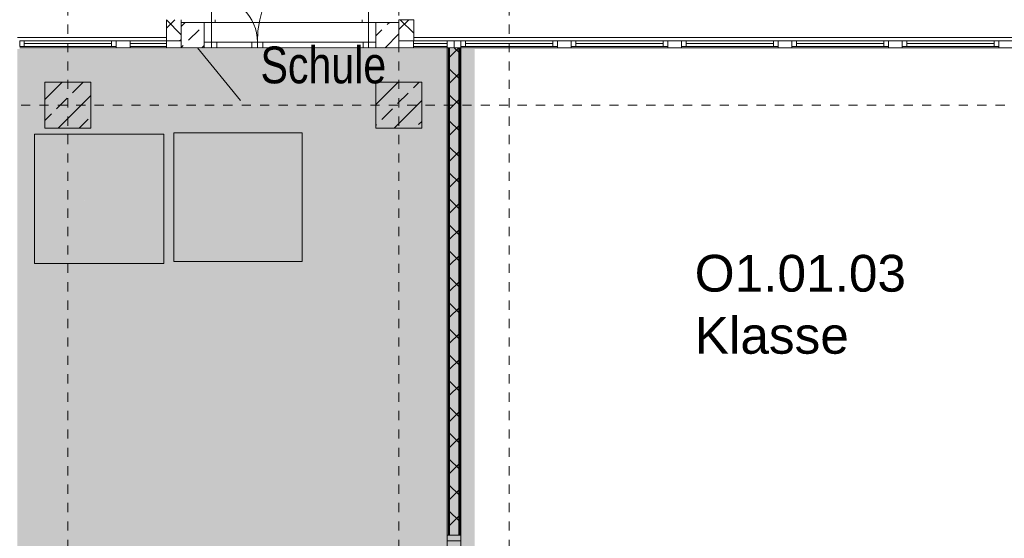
# Model space of a CAD drawing. Header units: metres. Extents: x -52 to 123, y -78 to 33.
# Tile 90 of 114: x 28.63 to 39.34, y 16.6 to 22.23. Entities that reach past the tile are written whole.
import ezdxf

# ---------------------------------------------------------------- set-up
doc = ezdxf.new("R2010")
doc.units = ezdxf.units.M
doc.linetypes.add('Rasterlinie', pattern=[0.019, 0.01, -0.003, 0.003, -0.003])
doc.linetypes.add('Über Schnittebene 1', pattern=[0.001, 0, -0.001])
for name, color, linetype, lineweight in [('A_Allgemeine Beschriftungen', 7, 'Continuous', 9), ('A_Detailelemente', 7, 'Continuous', 9), ('A_Fassadenelemente', 7, 'Continuous', 9), ('A_Fassadenpfosten', 7, 'Continuous', 9), ('A_Fenster', 7, 'Continuous', 9), ('A_Geschossdecken', 7, 'Continuous', 9), ('A_Importierte Elemente in Familien', 7, 'Continuous', 9), ('A_Notizen', 7, 'Continuous', 9), ('A_Raster', 7, 'Continuous', 9), ('A_Räume_Beschriftung', 7, 'Continuous', 9), ('A_Tragwerksstützen', 7, 'Continuous', 9), ('A_Tragwerksstützen_Stahlbeton', 7, 'Continuous', 9), ('A_Türen', 7, 'Continuous', 9), ('A_Türen_Rahmen', 7, 'Continuous', 9), ('A_Wände', 7, 'Continuous', 9), ('A_Wände_Schraffur', 7, 'Continuous', 18)]:
    doc.layers.add(name, color=color, linetype=linetype, lineweight=lineweight)
doc.layers.add('A_Linien', color=5, linetype='Continuous', lineweight=9, true_color=0x0000ff)
doc.styles.add('Arial_1', font='arial.ttf', dxfattribs={"width": 0.8, "height": 0.4})
doc.styles.add('Arial_B', font='txt', dxfattribs={"height": 0.3999999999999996})
pattern_1 = [(45, (1.421, 2.104), (-0.1414213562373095, 0.1414213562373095), []), (135, (1.421, 2.104), (-0.1414213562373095, -0.1414213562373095), [])]
pattern_2 = [(45, (1.421, 2.104), (-0.2283954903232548, 0.2283954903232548), []), (45, (1.649, 2.104), (-0.2283954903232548, 0.2283954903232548), [0.161, -0.081])]

# ---------------------------------------------------------------- blocks, each defined once
blk = doc.blocks.new('5430_02_GSH_-_ARC_Zentralmodell_rvt-1-BS_Übersicht_O1_BRANDSCHUTZ')
at = {"layer": 'A_Wände_Schraffur', "lineweight": 9}
h = blk.add_hatch(dxfattribs=at)
h.set_pattern_fill('FP_2', color=256, style=0, pattern_type=2)
h.set_pattern_definition(pattern_1)
h.paths.add_polyline_path([(30.22674578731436, 22.0030384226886), (30.38674578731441, 22.0030384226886), (30.38674578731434, 22.23303842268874), (30.22674578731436, 22.23303842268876), (30.22674578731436, 22.03794425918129)], flags=0)
h = blk.add_hatch(dxfattribs=at)
h.set_pattern_fill('FP_2', color=256, style=0, pattern_type=2)
h.set_pattern_definition(pattern_1)
h.paths.add_polyline_path([(32.91674578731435, 22.00303842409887), (32.91674578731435, 22.23303842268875), (32.75674578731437, 22.23303842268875), (32.75674578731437, 22.00303842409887)], flags=0)
at = {"layer": 'A_Wände', "lineweight": 13}
for p, q in [((30.22674578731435, 22.23303842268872), (30.22674578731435, 22.00303842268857)), ((30.38674578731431, 22.20303842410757), (30.38674578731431, 22.23303842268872)), ((32.75674578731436, 22.23303842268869), (32.75674578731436, 22.00303842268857)), ((32.91674578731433, 22.00303842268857), (32.91674578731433, 22.23303842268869)), ((30.22674578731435, 22.00303842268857), (30.38674578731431, 22.00303842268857)), ((32.75674578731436, 22.00303842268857), (32.91674578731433, 22.00303842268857))]:
    blk.add_line(p, q, dxfattribs=at)
at = {"layer": 'A_Wände'}
blk.add_line((32.91674578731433, 22.23303842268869), (32.75674578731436, 22.23303842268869), dxfattribs=at)
at = {"layer": 'A_Notizen', "lineweight": 5, "insert": (31.25044245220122, 21.94136492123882), "char_height": 0.4, "width": 1.705991, "attachment_point": 1, "style": 'Arial_1'}
blk.add_mtext('Schule', dxfattribs=at)
blk = doc.blocks.new('GSH_Fassade_Fenster_1flg - GSH_Fassade_Fenster_1flg-5999971-BS_Übersicht_O1_BRANDSCHUTZ')
at = {"layer": 'A_Fassadenelemente'}
for p, q in [((-0.4750000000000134, 0.0450000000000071), (-0.525000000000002, 0.0450000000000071)), ((-0.525000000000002, 0.0450000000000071), (-0.525000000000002, -0.0149999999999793)), ((-0.4750000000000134, -0.0149999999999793), (-0.4750000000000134, 0.0450000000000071)), ((-0.475000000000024, 0.0449999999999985), (0.4749999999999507, 0.0450000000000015)), ((0.4749999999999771, 0.0149999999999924), (-0.475000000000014, 0.0149999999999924)), ((0.525000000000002, 0.0450000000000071), (0.4749999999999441, 0.0450000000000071)), ((0.4749999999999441, 0.0450000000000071), (0.4749999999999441, -0.0149999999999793)), ((0.525000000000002, -0.0149999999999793), (0.525000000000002, 0.0450000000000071)), ((-0.525000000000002, -0.0149999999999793), (-0.4750000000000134, -0.0149999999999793)), ((0.4749999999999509, -0.0149999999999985), (-0.4750000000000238, -0.0150000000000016)), ((0.4749999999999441, -0.0149999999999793), (0.525000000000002, -0.0149999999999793))]:
    blk.add_line(p, q, dxfattribs=at)
blk = doc.blocks.new('Pfosten rechteckig - 90x75-1426669-BS_Übersicht_O1_BRANDSCHUTZ')
at = {"layer": 'A_Fassadenpfosten'}
blk.add_line((20.13100751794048, 18.37803842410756), (20.13100751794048, 19.42803842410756), dxfattribs=at)
blk = doc.blocks.new('Pfosten rechteckig - 150x75-1426670-BS_Übersicht_O1_BRANDSCHUTZ')
at = {"layer": 'A_Fassadenpfosten'}
for p, q in [((-0.0750000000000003, 0.0149999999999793), (0.0750000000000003, 0.0149999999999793)), ((-0.0750000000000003, -0.0599999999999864), (-0.0750000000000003, 0.0149999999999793)), ((0.0750000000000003, 0.0149999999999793), (0.0750000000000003, -0.0599999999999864)), ((0.0750000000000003, -0.0599999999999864), (-0.0750000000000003, -0.0599999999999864))]:
    blk.add_line(p, q, dxfattribs=at)
blk = doc.blocks.new('Pfosten rechteckig - 75x75_Links-5751351-BS_Übersicht_O1_BRANDSCHUTZ')
at = {"layer": 'A_Fassadenpfosten'}
for p, q in [((-0.0749999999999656, 0.0150000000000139), (0, 0.0150000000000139)), ((-0.0749999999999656, -0.0599999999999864), (-0.0749999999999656, 0.0150000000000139)), ((0, 0.0150000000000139), (0, -0.0599999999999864)), ((0, -0.0599999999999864), (-0.0749999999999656, -0.0599999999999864))]:
    blk.add_line(p, q, dxfattribs=at)
blk = doc.blocks.new('GSH_Tuer_I_1flg_SZ_OL_SL - 1800_1135x3200_2135_Voll-4240666-BS_Übersicht_O1_BRANDSCHUTZ')
at = {"layer": 'A_Türen'}
for p, q in [((0.8999999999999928, 1.224434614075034), (0.8999999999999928, 0.0894346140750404)), ((-0.2350000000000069, 0.0894346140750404), (-0.9000000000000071, 0.0894346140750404))]:
    blk.add_line(p, q, dxfattribs=at)
at = {"layer": 'A_Türen', "linetype": 'Über Schnittebene 1'}
for p, q in [((-0.9000000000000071, 0.0894346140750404), (0.8999999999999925, 0.0894346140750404)), ((0.8999999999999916, -0.0605653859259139), (-0.9000000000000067, -0.0605653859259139))]:
    blk.add_line(p, q, dxfattribs=at)
at = {"layer": 'A_Türen'}
blk.add_arc((0.8999999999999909, 0.0894346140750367), 1.134999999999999, 89.99999999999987, 179.9999999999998, dxfattribs=at)
at = {"layer": 'A_Türen_Rahmen'}
for p, q in [((-0.8400000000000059, 0.0894346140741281), (-0.9000000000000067, 0.0894346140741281)), ((-0.8400000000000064, -0.0605653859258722), (-0.8400000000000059, 0.0894346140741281)), ((-0.2350000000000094, 0.0894346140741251), (-0.8400000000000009, 0.0894346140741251)), ((-0.195000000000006, 0.089434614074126), (-0.235000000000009, 0.0894346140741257)), ((-0.235000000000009, 0.0894346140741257), (-0.2350000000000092, -0.0605653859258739)), ((-0.1950000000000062, 0.0494346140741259), (-0.195000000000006, 0.089434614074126)), ((-0.175000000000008, 0.049434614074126), (-0.1950000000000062, 0.0494346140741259)), ((-0.1750000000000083, -0.0605653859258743), (-0.175000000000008, 0.049434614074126)), ((0.8599999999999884, 0.0494346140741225), (0.8399999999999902, 0.0494346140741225)), ((0.8399999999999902, 0.0494346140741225), (0.8399999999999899, -0.0605653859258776)), ((0.8999999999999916, 0.0894346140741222), (0.8599999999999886, 0.0894346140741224)), ((0.8599999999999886, 0.0894346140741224), (0.8599999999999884, 0.0494346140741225)), ((-0.9000000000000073, -0.0605653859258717), (-0.8400000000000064, -0.0605653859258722)), ((-0.8400000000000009, -0.0605653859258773), (-0.2350000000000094, -0.0605653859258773)), ((-0.2350000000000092, -0.060565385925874), (-0.1750000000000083, -0.0605653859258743)), ((0.8399999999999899, -0.0605653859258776), (0.8999999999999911, -0.0605653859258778))]:
    blk.add_line(p, q, dxfattribs=at)
blk = doc.blocks.new('Pfosten rechteckig - 90x75-5935823-BS_Übersicht_O1_BRANDSCHUTZ')
at = {"layer": 'A_Fassadenpfosten'}
for p, q in [((29.8310075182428, 22.00303842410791), (30.22674578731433, 22.00303842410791)), ((29.8310075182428, 21.92803842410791), (30.22674578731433, 21.92803842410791))]:
    blk.add_line(p, q, dxfattribs=at)
blk = doc.blocks.new('Pfosten rechteckig - 160x75-5874292-BS_Übersicht_O1_BRANDSCHUTZ')
at = {"layer": 'A_Fassadenpfosten'}
for p, q in [((0, 0.0150000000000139), (-0.1600000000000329, 0.0150000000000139)), ((-0.1600000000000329, 0.0150000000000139), (-0.1600000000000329, -0.0599999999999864)), ((-0.1600000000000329, -0.0599999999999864), (0, -0.0599999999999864))]:
    blk.add_line(p, q, dxfattribs=at)
blk = doc.blocks.new('Pfosten rechteckig - 150x75-1430859-BS_Übersicht_O1_BRANDSCHUTZ')
at = {"layer": 'A_Fassadenpfosten'}
for p, q in [((-0.0750000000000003, 0.0149999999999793), (0.0750000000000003, 0.0149999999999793)), ((-0.0750000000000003, -0.0599999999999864), (-0.0750000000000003, 0.0149999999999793)), ((0.0750000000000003, 0.0149999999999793), (0.0750000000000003, -0.0599999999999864)), ((0.0750000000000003, -0.0599999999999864), (-0.0750000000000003, -0.0599999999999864))]:
    blk.add_line(p, q, dxfattribs=at)
blk = doc.blocks.new('Systemelement - Metallpaneel-6249304-BS_Übersicht_O1_BRANDSCHUTZ')
at = {"layer": 'A_Fassadenelemente'}
for p, q in [((0.182499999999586, 0.0450000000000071), (-0.182499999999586, 0.0450000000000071)), ((-0.182499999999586, 0.0450000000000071), (-0.182499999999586, 0.0149999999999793)), ((-0.182499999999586, 0.0149999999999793), (0.182499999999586, 0.0149999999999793)), ((0.182499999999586, 0.0149999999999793), (0.182499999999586, 0.0450000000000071))]:
    blk.add_line(p, q, dxfattribs=at)
blk = doc.blocks.new('Pfosten rechteckig - 90x75-5874436-BS_Übersicht_O1_BRANDSCHUTZ')
at = {"layer": 'A_Fassadenpfosten'}
for p, q in [((32.91674578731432, 22.00303842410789), (33.28100751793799, 22.00303842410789)), ((32.91600751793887, 21.92803842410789), (33.28100751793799, 21.9280384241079))]:
    blk.add_line(p, q, dxfattribs=at)
blk = doc.blocks.new('Pfosten rechteckig - 160x75-6249306-BS_Übersicht_O1_BRANDSCHUTZ')
at = {"layer": 'A_Fassadenpfosten'}
for p, q in [((-0.1600000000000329, 0.0150000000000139), (0, 0.0150000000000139)), ((-0.1600000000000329, -0.0599999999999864), (-0.1600000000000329, 0.0150000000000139)), ((0, -0.0599999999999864), (-0.1600000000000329, -0.0599999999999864))]:
    blk.add_line(p, q, dxfattribs=at)
blk = doc.blocks.new('Pfosten rechteckig - 75x75_Recht-6249307-BS_Übersicht_O1_BRANDSCHUTZ')
at = {"layer": 'A_Fassadenpfosten'}
for p, q in [((0, 0.0150000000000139), (-0.0749999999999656, 0.0150000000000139)), ((-0.0749999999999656, 0.0150000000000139), (-0.0749999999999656, -0.0599999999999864)), ((0, -0.0599999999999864), (0, 0.0150000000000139)), ((-0.0749999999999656, -0.0599999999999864), (0, -0.0599999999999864))]:
    blk.add_line(p, q, dxfattribs=at)
blk = doc.blocks.new('STB Stütze - rechteckig - STB_250x275-5874382-BS_Übersicht_O1_BRANDSCHUTZ')
at = {"layer": 'A_Tragwerksstützen'}
h = blk.add_hatch(dxfattribs=at)
h.set_pattern_fill('FP_86', color=256, style=0, pattern_type=2)
h.set_pattern_definition([(45, (-29.091, -19.962), (-0.2283954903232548, 0.2283954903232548), []), (45, (-28.863, -19.962), (-0.2283954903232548, 0.2283954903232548), [0.161, -0.081])])
h.paths.add_polyline_path([(0.1250000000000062, -0.1374999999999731), (0.1250000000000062, 0.137500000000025), (-0.1249999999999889, 0.137500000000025), (-0.1249999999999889, -0.1374999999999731)], flags=0)
at = {"layer": 'A_Tragwerksstützen_Stahlbeton', "lineweight": 18}
for p, q in [((0.1249999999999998, 0.1375), (-0.1250000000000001, 0.1375)), ((-0.1250000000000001, 0.1375), (-0.1250000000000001, -0.1374999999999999)), ((0.1249999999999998, -0.1374999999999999), (0.1249999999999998, 0.1375)), ((-0.1250000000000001, -0.1374999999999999), (0.1249999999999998, -0.1374999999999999))]:
    blk.add_line(p, q, dxfattribs=at)
blk = doc.blocks.new('STB Stütze - rechteckig - STB_250x275-V353-BS_Übersicht_O1_BRANDSCHUTZ')
at = {"layer": 'A_Tragwerksstützen'}
h = blk.add_hatch(dxfattribs=at)
h.set_pattern_fill('FP_87', color=256, style=0, pattern_type=2)
h.set_pattern_definition([(45, (-31.21, -19.962), (-0.2283954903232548, 0.2283954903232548), []), (45, (-30.982, -19.962), (-0.2283954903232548, 0.2283954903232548), [0.161, -0.081])])
h.paths.add_polyline_path([(0.1250000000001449, -0.1374999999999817), (0.1250000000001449, 0.1375000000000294), (-0.1249999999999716, 0.1375000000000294), (-0.1249999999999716, -0.1374999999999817), (0.0735817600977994, -0.1374999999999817)], flags=0)
at = {"layer": 'A_Tragwerksstützen_Stahlbeton', "lineweight": 18}
for p, q in [((0.1249999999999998, 0.1375), (-0.1250000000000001, 0.1375)), ((-0.1250000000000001, 0.1375), (-0.1250000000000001, -0.1374999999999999)), ((0.1249999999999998, -0.1374999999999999), (0.1249999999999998, 0.1375)), ((-0.1250000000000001, -0.1374999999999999), (0.1249999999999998, -0.1374999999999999))]:
    blk.add_line(p, q, dxfattribs=at)
blk = doc.blocks.new('Systemelement - Metallpaneel-6079371-BS_Übersicht_O1_BRANDSCHUTZ')
at = {"layer": 'A_Fassadenelemente'}
for p, q in [((0.1978691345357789, 0.0450000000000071), (-0.1978691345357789, 0.0450000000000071)), ((-0.1978691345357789, 0.0450000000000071), (-0.1978691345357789, 0.0150000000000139)), ((-0.1978691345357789, 0.0150000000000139), (0.1978691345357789, 0.0150000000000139)), ((0.1978691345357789, 0.0150000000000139), (0.1978691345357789, 0.0450000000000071))]:
    blk.add_line(p, q, dxfattribs=at)
blk = doc.blocks.new('Fensterbank1 - Fensterbank-6073046-BS_Übersicht_O1_BRANDSCHUTZ')
at = {"layer": 'A_Fenster'}
for p, q in [((30.75600751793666, 22.23303842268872), (30.75600751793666, 22.20303842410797)), ((32.35600751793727, 22.20303842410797), (32.35600751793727, 22.23303842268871)), ((32.7560075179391, 22.23303842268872), (32.75600751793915, 22.20303842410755)), ((28.60600751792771, 22.03794425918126), (30.22674578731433, 22.03794425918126)), ((32.91674578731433, 22.03794425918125), (48.84600751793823, 22.0379442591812))]:
    blk.add_line(p, q, dxfattribs=at)
blk = doc.blocks.new('GSH_Fassade_Tuer_2flg_Vaiabel - AT-7022985-BS_Übersicht_O1_BRANDSCHUTZ')
at = {"layer": 'A_Türen'}
for p, q in [((0.8546308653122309, 0.0300015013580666), (0.8546308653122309, 1.239263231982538)), ((-0.8546308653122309, 0.0300015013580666), (-0.8546308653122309, 0.5300015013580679))]:
    blk.add_line(p, q, dxfattribs=at)
for centre, radius, start, end in [((0.8546308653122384, 0.0300015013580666), 1.209261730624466, 90.00000000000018, 180.0000000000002), ((-0.8546308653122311, 0.0300015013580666), 0.500000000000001, 3.244e-13, 89.99999999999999)]:
    blk.add_arc(centre, radius, start, end, dxfattribs=at)
at = {"layer": 'A_Türen_Rahmen'}
for p, q in [((-0.8546308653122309, 0.0300015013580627), (-0.7946308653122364, 0.0300015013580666)), ((-0.8546308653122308, -0.0299984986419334), (-0.8546308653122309, 0.0300015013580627)), ((-0.7946308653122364, 0.0300015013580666), (-0.7946308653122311, -0.0299984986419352)), ((-0.7946308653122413, 0.0300015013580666), (-0.4146308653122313, 0.0300015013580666)), ((-0.414630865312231, 0.0300015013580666), (-0.354630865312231, 0.0300015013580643)), ((-0.414630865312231, -0.0299984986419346), (-0.414630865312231, 0.0300015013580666)), ((-0.354630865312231, 0.0300015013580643), (-0.3546308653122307, -0.0299984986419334)), ((-0.3546308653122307, 0.0300015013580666), (-0.294630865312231, 0.0300015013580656)), ((-0.3546308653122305, -0.0299984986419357), (-0.3546308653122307, 0.0300015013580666)), ((-0.294630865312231, 0.0300015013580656), (-0.2946308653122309, -0.0299984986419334)), ((-0.294630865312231, 0.0300015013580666), (0.7946308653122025, 0.0300015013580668)), ((0.794630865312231, 0.0300015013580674), (0.8546308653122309, 0.0300015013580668)), ((0.7946308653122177, -0.0299984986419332), (0.794630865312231, 0.0300015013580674)), ((0.8546308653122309, 0.0300015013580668), (0.8546308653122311, -0.0299984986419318)), ((-0.7946308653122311, -0.0299984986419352), (-0.8546308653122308, -0.0299984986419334)), ((-0.4146308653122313, -0.0299984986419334), (-0.7946308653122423, -0.0299984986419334)), ((-0.3546308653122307, -0.0299984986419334), (-0.414630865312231, -0.0299984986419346)), ((-0.2946308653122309, -0.0299984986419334), (-0.3546308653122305, -0.0299984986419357)), ((0.7946308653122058, -0.0299984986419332), (-0.294630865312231, -0.0299984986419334)), ((0.8546308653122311, -0.0299984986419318), (0.7946308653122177, -0.0299984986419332))]:
    blk.add_line(p, q, dxfattribs=at)
blk = doc.blocks.new('Pfosten rechteckig - 80x60-7022738-BS_Übersicht_O1_BRANDSCHUTZ')
at = {"layer": 'A_Fassadenpfosten'}
for p, q in [((-0.0799999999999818, 0.0299999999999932), (0, 0.0299999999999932)), ((0, -0.0299999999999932), (-0.0799999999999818, -0.0299999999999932))]:
    blk.add_line(p, q, dxfattribs=at)
blk = doc.blocks.new('Pfosten rechteckig - 80x60-7022739-BS_Übersicht_O1_BRANDSCHUTZ')
at = {"layer": 'A_Fassadenpfosten'}
for p, q in [((0, 0.0299999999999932), (-0.0799999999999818, 0.0299999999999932)), ((-0.0799999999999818, -0.0299999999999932), (0, -0.0299999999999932))]:
    blk.add_line(p, q, dxfattribs=at)
blk = doc.blocks.new('Sammelstelle_Symbol - Sammelstelle_Symbol-7037390-BS_Übersicht_O1_BRANDSCHUTZ')
at = {"layer": 'A_Importierte Elemente in Familien'}
h = blk.add_hatch(color=256, dxfattribs=at)
edge = h.paths.add_edge_path(flags=0)
edge.add_line((-0.002012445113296, 0.0029498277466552), (-0.002012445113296, -0.0012225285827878))
edge.add_arc((-0.0019675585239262, -0.002027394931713), 0.0008061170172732, 93.19202166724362, 177.1169329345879)
edge.add_line((-0.0027726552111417, -0.0019868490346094), (-0.0033780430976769, -0.0019868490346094))
edge.add_line((-0.0033780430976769, -0.0019868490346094), (-0.0033780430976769, 0.0033037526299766))
edge.add_line((-0.0033780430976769, 0.0033037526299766), (0.0033343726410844, 0.0033037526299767))
edge.add_line((0.0033343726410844, 0.0033037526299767), (0.0033343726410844, -0.0034086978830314))
edge.add_line((0.0033343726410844, -0.0034086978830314), (0.0016408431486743, -0.0034086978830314))
edge.add_line((0.0016408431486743, -0.0032646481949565), (0.0016408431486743, -0.0034086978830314))
edge.add_line((0.0016408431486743, -0.0032646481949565), (0.002035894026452, -0.0028697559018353))
edge.add_line((0.002035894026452, -0.0028697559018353), (0.002035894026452, 0.0029498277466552))
edge.add_line((0.002035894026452, 0.0029498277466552), (-0.002012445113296, 0.0029498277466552))
h = blk.add_hatch(color=256, dxfattribs=at)
edge = h.paths.add_edge_path(flags=0)
edge.add_arc((0.0005820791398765, 0.0018953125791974), 0.000473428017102, 8.524e-13, 180.0000000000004)
edge.add_line((0.0001086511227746, 0.0018953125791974), (0.0010555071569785, 0.0018953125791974))
h = blk.add_hatch(color=256, dxfattribs=at)
edge = h.paths.add_edge_path(flags=0)
edge.add_arc((0.0005820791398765, 0.0018953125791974), 0.000473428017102, 180.0000000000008, 360.0000000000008)
edge.add_line((0.0010555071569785, 0.0018953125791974), (0.0001086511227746, 0.0018953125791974))
h = blk.add_hatch(color=256, dxfattribs=at)
edge = h.paths.add_edge_path(flags=0)
edge.add_line((0.0008119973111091, 0.0011807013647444), (0.0013063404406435, 0.0005360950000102))
edge.add_arc((0.0015853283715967, 0.0007500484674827), 0.0003515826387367, 217.4842912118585, 270.0000000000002)
edge.add_line((0.0015853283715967, 0.000398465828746), (0.002035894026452, 0.000398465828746))
edge.add_line((0.002035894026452, 0.000398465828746), (0.002035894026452, -3.84700853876e-05))
edge.add_line((0.002035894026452, -3.84700853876e-05), (0.0013312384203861, -3.84700853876e-05))
edge.add_arc((0.0013312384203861, 0.0003131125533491), 0.0003515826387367, 217.4842912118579, 270.00000000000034, ccw=False)
edge.add_line((0.0010522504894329, 9.91590858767e-05), (0.0007647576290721, 0.0004740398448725))
edge.add_line((0.0006455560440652, 0.0004616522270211), (0.0006552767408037, 0.0004766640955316))
edge.add_line((0.0006552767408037, 0.0004766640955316), (0.0006684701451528, 0.0004887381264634))
edge.add_line((0.0006684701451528, 0.0004887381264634), (0.0006842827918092, 0.0004970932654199))
edge.add_line((0.0006842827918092, 0.0004970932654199), (0.0007016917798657, 0.0005011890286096))
edge.add_line((0.0007016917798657, 0.0005011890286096), (0.0007195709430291, 0.0005007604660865))
edge.add_line((0.0007195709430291, 0.0005007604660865), (0.0007367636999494, 0.0004958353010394))
edge.add_line((0.0007367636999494, 0.0004958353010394), (0.0007521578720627, 0.0004867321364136))
edge.add_line((0.0007521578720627, 0.0004867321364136), (0.0007647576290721, 0.0004740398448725))
edge.add_line((0.0006455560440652, 0.0004616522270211), (0.0002994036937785, -0.000260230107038))
edge.add_line((0.0002994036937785, -0.000260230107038), (0.0014893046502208, -0.0026343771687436))
edge.add_line((0.0014893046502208, -0.0026343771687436), (0.0010399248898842, -0.0026343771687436))
edge.add_arc((0.0010399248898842, -0.0022827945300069), 0.0003515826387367, 207.2950730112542, 270.0000000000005, ccw=False)
edge.add_line((0.0007274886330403, -0.0024440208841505), (-0.000254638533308, -0.0005407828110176))
edge.add_line((-0.0002811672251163, -0.0005462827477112), (-0.0002804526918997, -0.0005427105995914))
edge.add_line((-0.0002804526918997, -0.0005427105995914), (-0.0002788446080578, -0.0005394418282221))
edge.add_line((-0.0002788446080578, -0.0005394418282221), (-0.0002764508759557, -0.0005366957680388))
edge.add_line((-0.0002764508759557, -0.0005366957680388), (-0.0002734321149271, -0.0005346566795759))
edge.add_line((-0.0002734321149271, -0.0005346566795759), (-0.000269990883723, -0.0005334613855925))
edge.add_line((-0.000269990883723, -0.0005334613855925), (-0.0002663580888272, -0.0005331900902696))
edge.add_line((-0.0002663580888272, -0.0005331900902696), (-0.00026277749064, -0.0005338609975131))
edge.add_line((-0.00026277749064, -0.0005338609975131), (-0.0002594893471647, -0.0005354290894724))
edge.add_line((-0.0002594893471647, -0.0005354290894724), (-0.0002567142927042, -0.0005377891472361))
edge.add_line((-0.0002567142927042, -0.0005377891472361), (-0.000254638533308, -0.0005407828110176))
edge.add_line((-0.0002811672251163, -0.0005462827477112), (-0.0003468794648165, -0.001517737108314))
edge.add_arc((-0.0006976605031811, -0.0014940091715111), 0.0003515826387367, 270.00000000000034, 356.13022758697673, ccw=False)
edge.add_line((-0.0006976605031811, -0.0018455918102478), (-0.0025856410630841, -0.0018455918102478))
edge.add_arc((-0.0019391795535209, -0.0020035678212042), 0.0006654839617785, 93.0187191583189, 166.2677388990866, ccw=False)
edge.add_line((-0.0019742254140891, -0.0013390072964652), (-0.001013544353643, -0.0013390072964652))
edge.add_arc((-0.001013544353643, -0.0011983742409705), 0.0001406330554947, 269.9999999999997, 356.1302275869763)
edge.add_line((-0.0008732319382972, -0.0012078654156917), (-0.0008044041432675, -0.0001903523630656))
edge.add_line((-0.0007706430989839, -6.20649216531e-05), (-0.0007936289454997, -0.0001246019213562))
edge.add_line((-0.0007936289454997, -0.0001246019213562), (-0.0008044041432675, -0.0001903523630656))
edge.add_line((-0.0007706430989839, -6.20649216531e-05), (-0.0003720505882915, 0.0007691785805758))
edge.add_line((-0.0004354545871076, 0.0008698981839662), (-0.0004179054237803, 0.0008676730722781))
edge.add_line((-0.0004179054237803, 0.0008676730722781), (-0.0004014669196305, 0.0008611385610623))
edge.add_line((-0.0004014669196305, 0.0008611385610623), (-0.0003871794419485, 0.0008507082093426))
edge.add_line((-0.0003871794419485, 0.0008507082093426), (-0.0003759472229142, 0.000837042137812))
edge.add_line((-0.0003759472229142, 0.000837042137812), (-0.0003684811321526, 0.0008210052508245))
edge.add_line((-0.0003684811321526, 0.0008210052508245), (-0.0003652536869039, 0.0008036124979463))
edge.add_line((-0.0003652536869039, 0.0008036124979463), (-0.0003664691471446, 0.0007859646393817))
edge.add_line((-0.0003664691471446, 0.0007859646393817), (-0.0003720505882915, 0.0007691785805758))
edge.add_line((-0.0004354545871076, 0.0008698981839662), (-0.0007975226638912, 0.0008698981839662))
edge.add_line((-0.0009183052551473, 0.0008013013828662), (-0.0008959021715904, 0.0008297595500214))
edge.add_line((-0.0008959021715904, 0.0008297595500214), (-0.0008669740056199, 0.0008515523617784))
edge.add_line((-0.0008669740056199, 0.0008515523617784), (-0.0008334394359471, 0.0008652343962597))
edge.add_line((-0.0008334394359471, 0.0008652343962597), (-0.0007975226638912, 0.0008698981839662))
edge.add_line((-0.0009183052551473, 0.0008013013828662), (-0.0013066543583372, 0.0001501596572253))
edge.add_arc((-0.0014829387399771, 0.0002839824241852), 0.0002213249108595, 154.0744030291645, 322.79677530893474, ccw=False)
edge.add_line((-0.0016819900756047, 0.0003807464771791), (-0.0012250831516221, 0.0011468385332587))
edge.add_arc((-0.0009231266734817, 0.0009667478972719), 0.0003515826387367, 90.0000000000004, 149.187618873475, ccw=False)
edge.add_line((-0.0009231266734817, 0.0013183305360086), (0.0005330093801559, 0.0013183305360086))
edge.add_arc((0.0005330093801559, 0.0009667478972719), 0.0003515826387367, 37.48429121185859, 90.00000000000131, ccw=False)
h = blk.add_hatch(color=256, dxfattribs=at)
edge = h.paths.add_edge_path(flags=0)
edge.add_line((-0.002012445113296, -0.0019868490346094), (-0.002012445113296, -0.0028521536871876))
edge.add_line((-0.002012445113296, -0.0028521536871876), (-0.0024251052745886, -0.0032646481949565))
edge.add_line((-0.0024251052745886, -0.0032646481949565), (0.0002822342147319, -0.0032646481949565))
edge.add_line((0.0002822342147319, -0.0032646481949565), (0.0006558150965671, -0.002891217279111))
edge.add_arc((0.0009043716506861, -0.0031398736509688), 0.0003515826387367, 90.00000000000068, 134.9884976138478, ccw=False)
edge.add_line((0.0009043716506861, -0.0027882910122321), (0.0013883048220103, -0.0027882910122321))
edge.add_line((0.0013883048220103, -0.0027882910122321), (0.0009117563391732, -0.0032646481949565))
edge.add_line((0.0009117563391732, -0.0032646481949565), (0.0016408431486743, -0.0032646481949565))
edge.add_line((0.0016408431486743, -0.0034086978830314), (0.0016408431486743, -0.0032646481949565))
edge.add_line((0.0016408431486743, -0.0034086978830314), (-0.0033780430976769, -0.0034086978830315))
edge.add_line((-0.0033780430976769, -0.0034086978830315), (-0.0033780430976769, -0.0019868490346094))
edge.add_line((-0.0033780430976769, -0.0019868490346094), (-0.002012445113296, -0.0019868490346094))
at = {"layer": 'A_Importierte Elemente in Familien', "flags": 128}
for points in [[(0.0034939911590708, 0.0034633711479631), (0.0017360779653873, 0.0034633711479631), (-2.18352282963e-05, 0.0034633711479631), (-0.0017797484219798, 0.0034633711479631), (-0.0035376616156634, 0.0034633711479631)], [(-0.0035376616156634, 0.0034633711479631), (-0.0035376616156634, 0.0017054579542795), (-0.0035376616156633, -5.2455239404e-05), (-0.0035376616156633, -0.0018103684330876), (-0.0035376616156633, -0.0035682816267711)], [(0.0034939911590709, -0.0035682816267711), (0.0034939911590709, -0.0018103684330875), (0.0034939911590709, -5.2455239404e-05), (0.0034939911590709, 0.0017054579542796), (0.0034939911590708, 0.0034633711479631)], [(-0.0035376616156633, -0.0035682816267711), (-0.0017797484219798, -0.0035682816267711), (-2.18352282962e-05, -0.0035682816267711), (0.0017360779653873, -0.0035682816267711), (0.0034939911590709, -0.0035682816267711)]]:
    blk.add_lwpolyline(points, dxfattribs=at)
blk = doc.blocks.new('Richtungsangabe rechts - Symbol - Direction Indicator _green_ right DIN ISO 23601 - Symbol_dwg-7037662-BS_Übersicht_O1_BRANDSCHUTZ')
at = {"layer": 'A_Importierte Elemente in Familien'}
h = blk.add_hatch(color=256, dxfattribs=at)
h.paths.add_polyline_path([(0.0031258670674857, 0.0079937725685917), (0.0052238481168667, 0.0058957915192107), (0.0015241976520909, 0.0058957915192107), (0.0015241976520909, 0.0041042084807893), (0.0052238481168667, 0.0041042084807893), (0.0031258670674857, 0.0020062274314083), (0.0054885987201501, 0.0020062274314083), (0.0084823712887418, 0.005), (0.0054885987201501, 0.0079937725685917)], flags=0)
h.paths.add_polyline_path([(0.009773, 0.009773), (0.009773, 0.0002269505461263), (0.000227, 0.0002269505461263), (0.000227, 0.009773)], flags=0)
at = {"layer": 'A_Importierte Elemente in Familien', "flags": 128}
for points in [[(0.01, 0.01), (0.0075, 0.01), (0.005, 0.01), (0.0025, 0.01), (0, 0.01)], [(0, 0.01), (0, 0.0075), (0, 0.005), (0, 0.0025), (0, 0)], [(0.01, 0), (0.01, 0.0025), (0.01, 0.005), (0.01, 0.0075), (0.01, 0.01)], [(0, 0), (0.0025, 0), (0.005, 0), (0.0075, 0), (0.01, 0)]]:
    blk.add_lwpolyline(points, dxfattribs=at)
blk = doc.blocks.new('Richtungsangabe rechts - Symbol - Richtungsangabe rechts - Symbol-7037716-BS_Übersicht_O1_BRANDSCHUTZ')
at = {"extrusion": (0, 0, -1), "xscale": 0.6990391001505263, "yscale": 0.6990391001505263, "zscale": -0.6990391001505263, "rotation": 180}
blk.add_blockref('Richtungsangabe rechts - Symbol - Direction Indicator _green_ right DIN ISO 23601 - Symbol_dwg-7037662-BS_Übersicht_O1_BRANDSCHUTZ', (0.0034853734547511, 0.0034712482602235), dxfattribs=at)
blk = doc.blocks.new('Fluchtweg - Pfeil 1 - Pfeil  1_RW-4646428-BS_Übersicht_O1_BRANDSCHUTZ')
at = {"layer": 'A_Allgemeine Beschriftungen'}
for points in [[(-0.004068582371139, 2e-16), (-0.0014064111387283, 0.0026621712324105), (-0.0014064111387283, -0.0026621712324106)], [(0.005931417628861, -0.0012000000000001), (-0.0014064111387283, -0.0012), (-0.0014064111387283, 0.0012), (0.005931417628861, 0.0011999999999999)]]:
    blk.add_hatch(color=256, dxfattribs=at).paths.add_polyline_path(points, flags=0)

msp = doc.modelspace()

# ---------------------------------------------------------------- hatches: boundary and pattern name
at = {"layer": 'A_Detailelemente', "true_color": 0xc2e2c4}
msp.add_hatch(color=254, dxfattribs=at).paths.add_polyline_path([(32.47665349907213, -33.1969615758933), (33.20600751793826, -33.1969615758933), (33.20600751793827, -16.34696157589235), (49.03200751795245, -16.34696157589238), (49.03200751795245, -11.84696157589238), (33.28000751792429, -11.84696157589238), (33.2800075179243, 21.91303842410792), (28.60600751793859, 21.91303842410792), (28.60600751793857, -3.446961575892), (28.62600751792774, -3.446961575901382), (28.62600751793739, -7.946961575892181), (28.60600751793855, -7.946961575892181), (28.60600751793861, -33.19696157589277), (32.20600751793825, -33.1969615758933)], flags=0)
at = {"layer": 'A_Detailelemente', "true_color": 0xebdb14}
msp.add_hatch(color=40, dxfattribs=at).paths.add_polyline_path([(33.58100751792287, 5.078038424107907), (33.58100751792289, 21.91303842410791), (33.2800075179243, 21.91303842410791), (33.28100751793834, 5.078038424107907), (33.53200751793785, 5.078038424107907)], flags=0)
at = {"layer": 'A_Tragwerksstützen_Stahlbeton'}
h = msp.add_hatch(dxfattribs=at)
h.set_pattern_fill('FP_3', color=256, style=0, pattern_type=2)
h.set_pattern_definition(pattern_2)
h.paths.add_polyline_path([(29.40600751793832, 21.05303842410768), (29.40600751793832, 21.55303842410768), (28.90600751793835, 21.55303842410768), (28.90600751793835, 21.05303842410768)], flags=0)
h = msp.add_hatch(dxfattribs=at)
h.set_pattern_fill('FP_3', color=256, style=0, pattern_type=2)
h.set_pattern_definition(pattern_2)
h.paths.add_polyline_path([(33.00600751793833, 21.05303842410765), (33.00600751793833, 21.55303842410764), (32.50600751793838, 21.55303842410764), (32.50600751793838, 21.05303842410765)], flags=0)
at = {"layer": 'A_Wände_Schraffur', "lineweight": 9}
h = msp.add_hatch(dxfattribs=at)
h.set_pattern_fill('FP_2', color=256, style=0, pattern_type=2)
h.set_pattern_definition(pattern_1)
h.paths.add_polyline_path([(33.40600751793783, 5.078038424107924), (33.40488139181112, 10.37803842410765), (33.30600751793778, 10.37803842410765), (33.30600751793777, 5.078038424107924)], flags=0)
h.paths.add_polyline_path([(33.31415241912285, 12.17803842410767), (33.40600751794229, 12.17803842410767), (33.40600751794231, 14.82803842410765), (33.3060075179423, 14.82803842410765), (33.3060075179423, 12.17803842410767)], flags=0)
h.paths.add_polyline_path([(33.35019124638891, 16.62803842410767), (33.40600751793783, 16.62803842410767), (33.40600751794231, 21.92803842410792), (33.3060075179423, 21.92803842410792), (33.3060075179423, 16.62803842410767)], flags=0)

# ---------------------------------------------------------------- linework, layer by layer
at = {"layer": 'A_Geschossdecken'}
msp.add_line((32.50600751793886, 22.20303842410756), (30.63674578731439, 22.20303842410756), dxfattribs=at)
at = {"layer": 'A_Linien'}
msp.add_line((30.56674578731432, 21.92803842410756), (31.0324428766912, 21.3529504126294), dxfattribs=at)
at = {"layer": 'A_Raster', "linetype": 'Rasterlinie'}
for p, q in [((29.1560075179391, -64.1202091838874), (29.15600751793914, 31.55705536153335)), ((32.75600751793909, -64.1202091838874), (32.75600751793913, 31.55705536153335)), ((33.95600751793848, -64.1202091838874), (33.95600751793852, 31.55705536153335)), ((9.845868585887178, 21.30303842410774), (94.58744689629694, 21.3030384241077))]:
    msp.add_line(p, q, dxfattribs=at)
at = {"layer": 'A_Tragwerksstützen_Stahlbeton', "lineweight": 18}
for p, q in [((29.40600751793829, 21.55303842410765), (28.90600751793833, 21.55303842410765)), ((28.90600751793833, 21.55303842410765), (28.90600751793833, 21.05303842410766)), ((29.40600751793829, 21.05303842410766), (29.40600751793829, 21.55303842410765)), ((33.0060075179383, 21.55303842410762), (32.50600751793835, 21.55303842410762)), ((32.50600751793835, 21.55303842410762), (32.50600751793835, 21.05303842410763)), ((33.0060075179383, 21.05303842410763), (33.0060075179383, 21.55303842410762)), ((28.90600751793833, 21.05303842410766), (29.40600751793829, 21.05303842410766)), ((32.50600751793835, 21.05303842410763), (33.0060075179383, 21.05303842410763))]:
    msp.add_line(p, q, dxfattribs=at)
at = {"layer": 'A_Wände', "lineweight": 18}
for p, q in [((33.4310075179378, 21.9280384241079), (33.2810075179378, 21.9280384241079)), ((33.2810075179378, 21.9280384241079), (33.2810075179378, 16.62803842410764)), ((33.4310075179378, 16.62803842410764), (33.4310075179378, 21.9280384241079)), ((33.2810075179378, 16.62803842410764), (33.4310075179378, 16.62803842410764))]:
    msp.add_line(p, q, dxfattribs=at)
at = {"layer": 'A_Wände'}
for p, q in [((33.29350751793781, 21.9280384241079), (33.29350751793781, 16.62803842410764)), ((33.30600751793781, 21.92803842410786), (33.30600751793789, 16.62803842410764)), ((33.40600751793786, 21.9280384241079), (33.40600751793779, 16.62803842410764)), ((33.4185075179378, 21.9280384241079), (33.4185075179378, 16.62803842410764))]:
    msp.add_line(p, q, dxfattribs=at)

# ---------------------------------------------------------------- block references
at = {"lineweight": 5}
msp.add_blockref('5430_02_GSH_-_ARC_Zentralmodell_rvt-1-BS_Übersicht_O1_BRANDSCHUTZ', (0, 0), dxfattribs=at)
at = {"layer": 'A_Allgemeine Beschriftungen', "xscale": 200, "yscale": 200, "zscale": 200}
for name, p, rotation in [('Richtungsangabe rechts - Symbol - Richtungsangabe rechts - Symbol-7037716-BS_Übersicht_O1_BRANDSCHUTZ', (31.00142209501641, 20.30146476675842), 90.00000000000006), ('Fluchtweg - Pfeil 1 - Pfeil  1_RW-4646428-BS_Übersicht_O1_BRANDSCHUTZ', (31.51181960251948, 17.79953927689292), 270.0000000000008)]:
    msp.add_blockref(name, p, dxfattribs=dict(at, rotation=rotation))
msp.add_blockref('Sammelstelle_Symbol - Sammelstelle_Symbol-7037390-BS_Übersicht_O1_BRANDSCHUTZ', (29.49938417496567, 20.29620944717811), dxfattribs=at)
at = {"layer": 'A_Fassadenelemente', "rotation": 180}
for name, p in [('GSH_Fassade_Fenster_1flg - GSH_Fassade_Fenster_1flg-5999971-BS_Übersicht_O1_BRANDSCHUTZ', (29.1560075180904, 21.98803842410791)), ('Systemelement - Metallpaneel-6079371-BS_Übersicht_O1_BRANDSCHUTZ', (30.02887665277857, 21.98803842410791)), ('Systemelement - Metallpaneel-6249304-BS_Übersicht_O1_BRANDSCHUTZ', (33.09850751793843, 21.98803842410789)), ('GSH_Fassade_Fenster_1flg - GSH_Fassade_Fenster_1flg-5999971-BS_Übersicht_O1_BRANDSCHUTZ', (33.95600751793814, 21.98803842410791)), ('GSH_Fassade_Fenster_1flg - GSH_Fassade_Fenster_1flg-5999971-BS_Übersicht_O1_BRANDSCHUTZ', (35.15600751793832, 21.98803842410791)), ('GSH_Fassade_Fenster_1flg - GSH_Fassade_Fenster_1flg-5999971-BS_Übersicht_O1_BRANDSCHUTZ', (36.35600751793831, 21.98803842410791)), ('GSH_Fassade_Fenster_1flg - GSH_Fassade_Fenster_1flg-5999971-BS_Übersicht_O1_BRANDSCHUTZ', (37.55600751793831, 21.98803842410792)), ('GSH_Fassade_Fenster_1flg - GSH_Fassade_Fenster_1flg-5999971-BS_Übersicht_O1_BRANDSCHUTZ', (38.75600751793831, 21.98803842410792))]:
    msp.add_blockref(name, p, dxfattribs=at)
at = {"layer": 'A_Fassadenpfosten', "extrusion": (0, 0, -1)}
for name, p in [('Pfosten rechteckig - 150x75-1430859-BS_Übersicht_O1_BRANDSCHUTZ', (-29.7560075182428, 21.98803842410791)), ('Pfosten rechteckig - 160x75-6249306-BS_Übersicht_O1_BRANDSCHUTZ', (-32.75600751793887, 21.98803842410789)), ('Pfosten rechteckig - 75x75_Links-5751351-BS_Übersicht_O1_BRANDSCHUTZ', (-33.35600751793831, 21.98803842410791)), ('Pfosten rechteckig - 150x75-1426670-BS_Übersicht_O1_BRANDSCHUTZ', (-34.55600751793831, 21.98803842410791)), ('Pfosten rechteckig - 150x75-1426670-BS_Übersicht_O1_BRANDSCHUTZ', (-35.75600751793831, 21.98803842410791)), ('Pfosten rechteckig - 150x75-1426670-BS_Übersicht_O1_BRANDSCHUTZ', (-36.95600751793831, 21.98803842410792)), ('Pfosten rechteckig - 150x75-1426670-BS_Übersicht_O1_BRANDSCHUTZ', (-38.15600751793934, 21.98803842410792)), ('Pfosten rechteckig - 150x75-1426670-BS_Übersicht_O1_BRANDSCHUTZ', (-39.35600751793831, 21.98803842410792))]:
    msp.add_blockref(name, p, dxfattribs=at)
at = {"layer": 'A_Fassadenpfosten'}
for name, p in [('Pfosten rechteckig - 90x75-5935823-BS_Übersicht_O1_BRANDSCHUTZ', (0, 0)), ('Pfosten rechteckig - 160x75-5874292-BS_Übersicht_O1_BRANDSCHUTZ', (30.38674578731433, 21.98803842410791)), ('Pfosten rechteckig - 90x75-5874436-BS_Übersicht_O1_BRANDSCHUTZ', (0, 0)), ('Pfosten rechteckig - 75x75_Recht-6249307-BS_Übersicht_O1_BRANDSCHUTZ', (33.35600751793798, 21.98803842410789))]:
    msp.add_blockref(name, p, dxfattribs=at)
for name, p, rotation in [('Pfosten rechteckig - 80x60-7022739-BS_Übersicht_O1_BRANDSCHUTZ', (30.6367457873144, 21.95803842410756), 180), ('Pfosten rechteckig - 90x75-1426669-BS_Übersicht_O1_BRANDSCHUTZ', (10.25296909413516, 42.05904594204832), 270.0000000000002), ('Pfosten rechteckig - 90x75-1426669-BS_Übersicht_O1_BRANDSCHUTZ', (15.05296909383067, 42.05904594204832), 270.0000000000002), ('Pfosten rechteckig - 90x75-1426669-BS_Übersicht_O1_BRANDSCHUTZ', (16.25296909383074, 42.05904594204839), 270), ('Pfosten rechteckig - 90x75-1426669-BS_Übersicht_O1_BRANDSCHUTZ', (17.45296909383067, 42.05904594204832), 270.0000000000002), ('Pfosten rechteckig - 90x75-1426669-BS_Übersicht_O1_BRANDSCHUTZ', (18.65296909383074, 42.05904594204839), 270), ('Pfosten rechteckig - 90x75-1426669-BS_Übersicht_O1_BRANDSCHUTZ', (19.85296909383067, 42.05904594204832), 270.0000000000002)]:
    msp.add_blockref(name, p, dxfattribs=dict(at, rotation=rotation))
at = {"layer": 'A_Fassadenpfosten', "extrusion": (0, 0, -1), "rotation": 180}
msp.add_blockref('Pfosten rechteckig - 80x60-7022738-BS_Übersicht_O1_BRANDSCHUTZ', (-32.50600751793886, 21.95803842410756), dxfattribs=at)
at = {"layer": 'A_Fenster'}
msp.add_blockref('Fensterbank1 - Fensterbank-6073046-BS_Übersicht_O1_BRANDSCHUTZ', (0, 0), dxfattribs=at)
at = {"layer": 'A_Tragwerksstützen'}
for name, p in [('STB Stütze - rechteckig - STB_250x275-5874382-BS_Übersicht_O1_BRANDSCHUTZ', (30.5117457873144, 22.06553842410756)), ('STB Stütze - rechteckig - STB_250x275-V353-BS_Übersicht_O1_BRANDSCHUTZ', (32.63100751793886, 22.06553842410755))]:
    msp.add_blockref(name, p, dxfattribs=at)
at = {"layer": 'A_Türen'}
msp.add_blockref('GSH_Fassade_Tuer_2flg_Vaiabel - AT-7022985-BS_Übersicht_O1_BRANDSCHUTZ', (31.57137665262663, 21.95803842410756), dxfattribs=at)
at = {"layer": 'A_Türen', "rotation": 269.9999999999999}
msp.add_blockref('GSH_Tuer_I_1flg_SZ_OL_SL - 1800_1135x3200_2135_Voll-4240666-BS_Übersicht_O1_BRANDSCHUTZ', (33.34157290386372, 15.72803842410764), dxfattribs=at)

# ---------------------------------------------------------------- texts
at = {"layer": 'A_Räume_Beschriftung', "char_height": 0.3999999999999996, "attachment_point": 1, "style": 'Arial_B'}
for s, insert, width in [('O1.01.03', (35.97314645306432, 19.67683463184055), 2.837973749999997), ('Klasse', (35.97314645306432, 19.00214713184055), 2.228691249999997)]:
    msp.add_mtext(s, dxfattribs=dict(at, insert=insert, width=width))

doc.saveas('drawing.dxf')
